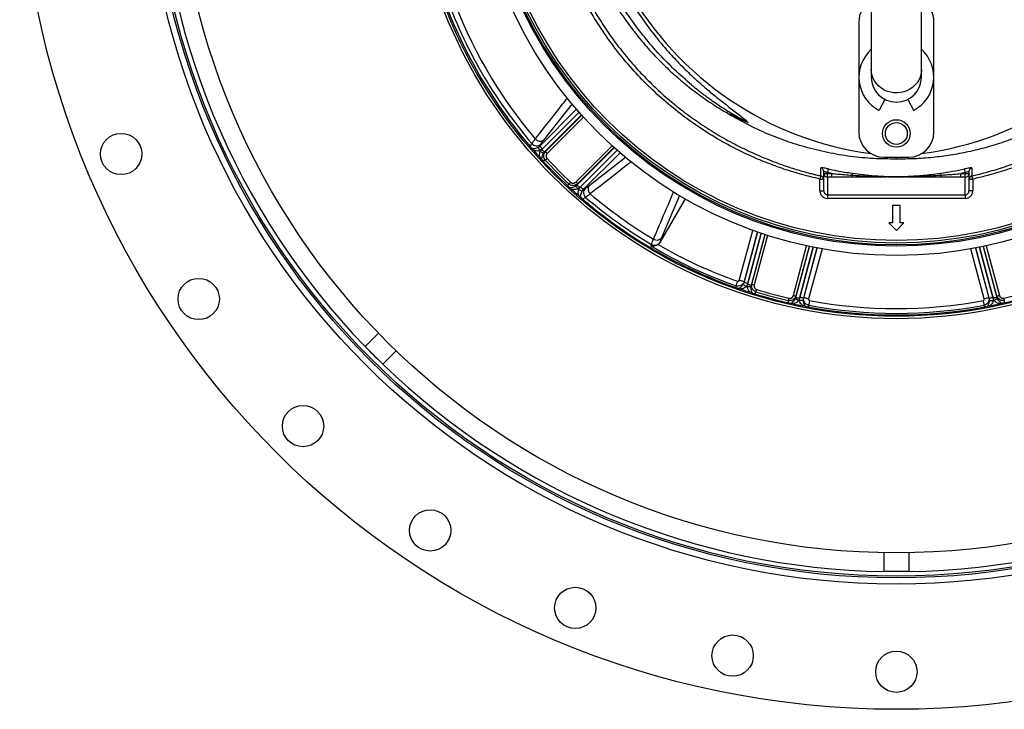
# Model space of a CAD drawing. Header units: millimetres. Extents: x 1200 to 2600, y 1259 to 2659.
# Tile 1 of 15: x 1200 to 1986, y 1259 to 1810. Entities that reach past the tile are written whole.
import ezdxf

# ---------------------------------------------------------------- set-up
doc = ezdxf.new("R2010")
doc.units = ezdxf.units.MM

msp = doc.modelspace()

# ---------------------------------------------------------------- linework, layer by layer
at = {"color": 7, "linetype": 'Continuous', "lineweight": 25}
for p, q in [((1879.82, 1846.42), (1879.82, 1770.18)), ((1919.82, 1770.18), (1919.82, 1846.42)), ((1869.82, 1808.02), (1869.82, 1720.02)), ((1929.82, 1720.02), (1929.82, 1808.02)), ((1879.82, 1770.18), (1879.82, 1764.02)), ((1919.82, 1764.02), (1919.82, 1770.18)), ((1890.59, 1746.28), (1886.02, 1737.5)), ((1909.06, 1746.28), (1913.63, 1737.5)), ((1607.45, 1708.54), (1608.75, 1710.92)), ((1613.67, 1707.91), (1615.07, 1708.97)), ((1617.19, 1706.86), (1615.01, 1705.28)), ((1615.92, 1710.51), (1615.07, 1708.97)), ((1615.48, 1704.75), (1616.61, 1706.14)), ((1618.73, 1704.03), (1617.97, 1703.13)), ((1618.73, 1704.03), (1619.64, 1704.52)), ((1889.82, 1700.02), (1909.82, 1700.02)), ((1899.82, 1698.56), (1899.82, 1700.02)), ((1619.5, 1697.64), (1617.92, 1696.8)), ((1838.82, 1673.13), (1838.82, 1682.59)), ((1839.49, 1685.2), (1839.49, 1685.16)), ((1841.82, 1687.04), (1841.82, 1688.54)), ((1841.82, 1687.04), (1844.82, 1687.04)), ((1841.82, 1673.13), (1841.82, 1687.04)), ((1848.24, 1687.04), (1844.82, 1687.77)), ((1844.82, 1687.77), (1844.82, 1687.04)), ((1844.82, 1684.06), (1844.82, 1687.04)), ((1844.82, 1687.04), (1848.24, 1687.04)), ((1848.24, 1684.06), (1844.82, 1684.06)), ((1844.82, 1684.06), (1844.82, 1670.1)), ((1848.24, 1684.06), (1848.24, 1687.04)), ((1954.82, 1687.77), (1951.4, 1687.04)), ((1951.4, 1684.06), (1951.4, 1687.04)), ((1951.4, 1687.04), (1954.82, 1687.04)), ((1954.82, 1684.06), (1951.4, 1684.06)), ((1954.82, 1687.04), (1954.82, 1687.77)), ((1954.82, 1684.06), (1954.82, 1687.04)), ((1954.82, 1687.04), (1957.82, 1687.04)), ((1954.82, 1670.1), (1954.82, 1684.06)), ((1957.82, 1688.54), (1957.82, 1687.04)), ((1957.82, 1687.04), (1957.82, 1673.13)), ((1959.91, 1685.45), (1960.17, 1685.52)), ((1960.16, 1685.13), (1960.16, 1685.13)), ((1960.82, 1682.59), (1960.82, 1673.13)), ((1637.61, 1677.12), (1638.45, 1678.7)), ((1643.94, 1677.17), (1644.83, 1677.92)), ((1645.33, 1678.84), (1644.83, 1677.92)), ((1646.95, 1675.81), (1645.55, 1674.68)), ((1646.08, 1674.21), (1647.66, 1676.38)), ((1649.78, 1674.27), (1651.32, 1675.12)), ((1649.78, 1674.27), (1648.72, 1672.87)), ((1651.73, 1667.94), (1649.34, 1666.64)), ((1838.82, 1673.13), (1841.82, 1673.13)), ((1844.82, 1670.1), (1954.82, 1670.1)), ((1844.82, 1670.1), (1844.82, 1667.11)), ((1954.82, 1667.11), (1844.82, 1667.11)), ((1954.82, 1670.1), (1954.82, 1667.11)), ((1960.82, 1673.13), (1957.82, 1673.13)), ((1731.07, 1666.73), (1710.96, 1631.89)), ((1896.8, 1661.54), (1896.8, 1647.54)), ((1902.84, 1661.54), (1896.8, 1661.54)), ((1902.84, 1647.54), (1902.84, 1661.54)), ((1896.8, 1647.54), (1893.78, 1647.54)), ((1893.78, 1647.54), (1899.82, 1641.49)), ((1899.82, 1641.49), (1905.86, 1647.54)), ((1905.86, 1647.54), (1902.84, 1647.54)), ((1703.92, 1629.11), (1704.21, 1630.36)), ((1710.98, 1632), (1710.96, 1631.89)), ((1771.86, 1595.91), (1771.82, 1597.31)), ((1777.56, 1598.48), (1778.24, 1600.1)), ((1778.23, 1600.6), (1778.24, 1600.1)), ((1781.13, 1599.33), (1780.04, 1596.87)), ((1780.71, 1596.64), (1780.99, 1598.42)), ((1783.88, 1597.65), (1783.68, 1596.49)), ((1783.88, 1597.65), (1784.43, 1598.53)), ((1787.74, 1592.5), (1786.8, 1590.98)), ((1819.51, 1589.13), (1819.54, 1588.09)), ((1822.48, 1585.49), (1822.76, 1588.17)), ((1976.88, 1588.17), (1977.16, 1585.49)), ((1980.1, 1588.09), (1980.13, 1589.13)), ((1813.69, 1583.78), (1813.63, 1585.57)), ((1819.14, 1586.99), (1819.54, 1588.09)), ((1822.43, 1587.32), (1821.79, 1585.64)), ((1825.65, 1587.4), (1825.43, 1585.65)), ((1825.65, 1587.4), (1825.91, 1587.83)), ((1829.82, 1581.77), (1829.08, 1580.57)), ((1970.56, 1580.57), (1969.83, 1581.77)), ((1973.73, 1587.83), (1973.99, 1587.4)), ((1974.21, 1585.65), (1973.99, 1587.4)), ((1977.86, 1585.64), (1977.21, 1587.32)), ((1980.1, 1588.09), (1980.5, 1586.99)), ((1986.02, 1585.57), (1985.96, 1583.78)), ((1486.23, 1559.56), (1475.56, 1548.9)), ((1489.7, 1534.75), (1475.56, 1548.9)), ((1500.37, 1545.42), (1489.7, 1534.75)), ((1889.82, 1384.1), (1889.82, 1369.02)), ((1909.82, 1384.1), (1909.82, 1369.02)), ((1909.82, 1369.02), (1889.82, 1369.02)), ((1899.82, 1368.95), (1890.62, 1369.02)), ((1909.03, 1369.02), (1899.82, 1368.95))]:
    msp.add_line(p, q, dxfattribs=at)
at = {"color": 1, "linetype": 'Continuous', "lineweight": 25}
for p, q in [((1615.07, 1708.97), (1644.45, 1738.35)), ((1641, 1742.68), (1618.16, 1713.7)), ((1616.61, 1706.14), (1646.49, 1736.02)), ((1646.42, 1736.1), (1617.19, 1706.86)), ((1648.48, 1733.78), (1618.73, 1704.03)), ((1619.64, 1704.52), (1648.68, 1733.56)), ((1650.01, 1732.08), (1621.05, 1703.11)), ((1643.92, 1680.25), (1672.88, 1709.21)), ((1644.83, 1677.92), (1674.58, 1707.67)), ((1674.36, 1707.87), (1645.33, 1678.84)), ((1676.82, 1705.69), (1646.95, 1675.81)), ((1647.66, 1676.38), (1676.9, 1705.62)), ((1679.16, 1703.65), (1649.78, 1674.27)), ((1654.5, 1677.35), (1683.44, 1700.15)), ((1838.82, 1682.59), (1841.79, 1682.59)), ((1957.85, 1682.59), (1960.82, 1682.59)), ((1726.76, 1669.45), (1712.29, 1635.6)), ((1774.38, 1601.63), (1785.1, 1641.62)), ((1788.86, 1640.28), (1778.23, 1600.6)), ((1778.24, 1600.1), (1789, 1640.23)), ((1780.99, 1598.42), (1791.93, 1639.23)), ((1791.83, 1639.26), (1781.13, 1599.33)), ((1794.77, 1638.28), (1783.88, 1597.65)), ((1784.43, 1598.53), (1795.06, 1638.19)), ((1796.95, 1637.58), (1786.35, 1598.01)), ((1817.59, 1589.65), (1828.19, 1629.21)), ((1830.14, 1628.79), (1819.51, 1589.13)), ((1819.54, 1588.09), (1830.43, 1628.73)), ((1833.36, 1628.13), (1822.43, 1587.32)), ((1822.76, 1588.17), (1833.47, 1628.11)), ((1836.4, 1627.53), (1825.65, 1587.4)), ((1825.91, 1587.83), (1836.54, 1627.5)), ((1963.1, 1627.5), (1973.73, 1587.83)), ((1973.99, 1587.4), (1963.24, 1627.53)), ((1966.18, 1628.11), (1976.88, 1588.17)), ((1977.21, 1587.32), (1966.28, 1628.13)), ((1969.21, 1628.73), (1980.1, 1588.09)), ((1980.13, 1589.13), (1969.51, 1628.79)), ((1971.46, 1629.21), (1982.06, 1589.65)), ((1840.47, 1626.78), (1829.76, 1586.8)), ((1969.88, 1586.8), (1959.17, 1626.78))]:
    msp.add_line(p, q, dxfattribs=at)
at = {"color": 1, "linetype": 'Continuous', "lineweight": 25, "flags": 128}
for points in [[(1919.82, 1770.18), (1919.78, 1768.93), (1919.42, 1766.45), (1918.71, 1764.03), (1917.67, 1761.72), (1916.31, 1759.56), (1914.65, 1757.6), (1912.73, 1755.85), (1910.58, 1754.37), (1908.24, 1753.16), (1905.75, 1752.26), (1903.15, 1751.68), (1900.49, 1751.43), (1897.82, 1751.51), (1895.19, 1751.93), (1892.63, 1752.67), (1890.21, 1753.73), (1887.96, 1755.08), (1885.92, 1756.69), (1884.13, 1758.55), (1882.61, 1760.62), (1881.41, 1762.86), (1880.53, 1765.23), (1880, 1767.68), (1879.82, 1770.18)], [(1839.39, 1685.17), (1839.37, 1685.05), (1839.29, 1684.68), (1839.19, 1684.24), (1839.07, 1683.73), (1838.95, 1683.17), (1838.82, 1682.59)], [(1960.82, 1682.59), (1960.69, 1683.17), (1960.57, 1683.73), (1960.46, 1684.24), (1960.36, 1684.68), (1960.28, 1685.05), (1960.24, 1685.2)]]:
    msp.add_lwpolyline(points, dxfattribs=at)
at = {"color": 7, "linetype": 'Continuous', "lineweight": 25, "flags": 128}
for points in [[(1613.67, 1707.91), (1613.73, 1707.79), (1613.83, 1707.6), (1613.97, 1707.33), (1614.14, 1707), (1614.33, 1706.62), (1614.55, 1706.19), (1614.77, 1705.74), (1615.01, 1705.28)], [(1615.07, 1708.97), (1615.14, 1708.9), (1615.28, 1708.76), (1615.49, 1708.56), (1615.75, 1708.29), (1616.07, 1707.98), (1616.42, 1707.63), (1616.79, 1707.25), (1617.19, 1706.86)], [(1618.73, 1704.03), (1618.66, 1704.1), (1618.52, 1704.24), (1618.31, 1704.45), (1618.05, 1704.71), (1617.73, 1705.02), (1617.38, 1705.37), (1617.01, 1705.75), (1616.61, 1706.14)], [(1617.97, 1703.13), (1617.87, 1703.2), (1617.69, 1703.32), (1617.44, 1703.48), (1617.13, 1703.68), (1616.77, 1703.92), (1616.36, 1704.18), (1615.93, 1704.46), (1615.48, 1704.75)], [(1619.5, 1697.64), (1619.59, 1697.72), (1619.7, 1697.83), (1619.85, 1697.97), (1620.03, 1698.14), (1620.23, 1698.32), (1620.44, 1698.52), (1620.67, 1698.74), (1620.91, 1698.95)], [(1619.64, 1704.52), (1619.69, 1704.48), (1619.78, 1704.38), (1619.92, 1704.25), (1620.1, 1704.07), (1620.31, 1703.86), (1620.54, 1703.63), (1620.79, 1703.37), (1621.05, 1703.11)], [(1845.46, 1690.68), (1845.44, 1690.58), (1845.39, 1690.38), (1845.33, 1690.1), (1845.25, 1689.73), (1845.16, 1689.3), (1845.05, 1688.82), (1844.94, 1688.3), (1844.82, 1687.77)], [(1954.82, 1687.77), (1954.7, 1688.3), (1954.59, 1688.82), (1954.49, 1689.3), (1954.39, 1689.73), (1954.31, 1690.1), (1954.25, 1690.38), (1954.21, 1690.58), (1954.18, 1690.68)], [(1864.58, 1687.25), (1864.57, 1687.19), (1864.56, 1687.09), (1864.54, 1686.95), (1864.51, 1686.76), (1864.48, 1686.54), (1864.44, 1686.29), (1864.41, 1686.01), (1864.36, 1685.7)], [(1935.06, 1687.25), (1935.07, 1687.19), (1935.09, 1687.09), (1935.11, 1686.95), (1935.13, 1686.76), (1935.16, 1686.54), (1935.2, 1686.29), (1935.24, 1686.01), (1935.28, 1685.7)], [(1638.45, 1678.7), (1638.53, 1678.78), (1638.64, 1678.9), (1638.78, 1679.05), (1638.94, 1679.22), (1639.12, 1679.42), (1639.33, 1679.64), (1639.54, 1679.87), (1639.76, 1680.1)], [(1643.92, 1680.25), (1644.18, 1679.99), (1644.43, 1679.74), (1644.66, 1679.5), (1644.87, 1679.29), (1645.05, 1679.12), (1645.19, 1678.98), (1645.28, 1678.89), (1645.33, 1678.84)], [(1643.94, 1677.17), (1644, 1677.07), (1644.12, 1676.89), (1644.28, 1676.64), (1644.48, 1676.33), (1644.72, 1675.96), (1644.98, 1675.56), (1645.26, 1675.13), (1645.55, 1674.68)], [(1644.83, 1677.92), (1644.9, 1677.85), (1645.04, 1677.71), (1645.25, 1677.51), (1645.51, 1677.24), (1645.83, 1676.93), (1646.18, 1676.58), (1646.56, 1676.2), (1646.95, 1675.81)], [(1649.78, 1674.27), (1649.71, 1674.34), (1649.57, 1674.48), (1649.36, 1674.69), (1649.1, 1674.95), (1648.78, 1675.26), (1648.43, 1675.61), (1648.05, 1675.99), (1647.66, 1676.38)], [(1648.72, 1672.87), (1648.6, 1672.93), (1648.4, 1673.03), (1648.13, 1673.17), (1647.8, 1673.33), (1647.42, 1673.53), (1647, 1673.74), (1646.55, 1673.97), (1646.08, 1674.21)], [(1771.82, 1597.31), (1771.9, 1597.52), (1772.01, 1597.83), (1772.14, 1598.21), (1772.3, 1598.67), (1772.48, 1599.18), (1772.68, 1599.74), (1772.89, 1600.32), (1773.1, 1600.93)], [(1778.23, 1600.6), (1778.11, 1600.64), (1777.85, 1600.71), (1777.47, 1600.81), (1776.99, 1600.93), (1776.42, 1601.09), (1775.78, 1601.26), (1775.1, 1601.44), (1774.38, 1601.63)], [(1777.56, 1598.48), (1777.68, 1598.41), (1777.86, 1598.29), (1778.11, 1598.12), (1778.42, 1597.92), (1778.78, 1597.69), (1779.18, 1597.43), (1779.6, 1597.15), (1780.04, 1596.87)], [(1778.24, 1600.1), (1778.34, 1600.07), (1778.53, 1600.02), (1778.81, 1599.95), (1779.17, 1599.85), (1779.6, 1599.74), (1780.08, 1599.61), (1780.6, 1599.47), (1781.13, 1599.33)], [(1783.68, 1596.49), (1783.55, 1596.5), (1783.34, 1596.51), (1783.04, 1596.52), (1782.67, 1596.54), (1782.24, 1596.57), (1781.76, 1596.59), (1781.24, 1596.62), (1780.71, 1596.64)], [(1783.88, 1597.65), (1783.78, 1597.67), (1783.59, 1597.72), (1783.31, 1597.8), (1782.95, 1597.89), (1782.52, 1598.01), (1782.04, 1598.14), (1781.53, 1598.28), (1780.99, 1598.42)], [(1784.43, 1598.53), (1784.49, 1598.51), (1784.62, 1598.48), (1784.81, 1598.43), (1785.05, 1598.36), (1785.33, 1598.29), (1785.65, 1598.2), (1786, 1598.11), (1786.35, 1598.01)], [(1787.74, 1592.5), (1787.78, 1592.61), (1787.82, 1592.77), (1787.88, 1592.96), (1787.95, 1593.19), (1788.03, 1593.45), (1788.12, 1593.73), (1788.21, 1594.03), (1788.31, 1594.34)], [(1817.59, 1589.65), (1817.94, 1589.55), (1818.29, 1589.46), (1818.61, 1589.37), (1818.89, 1589.3), (1819.13, 1589.23), (1819.32, 1589.18), (1819.45, 1589.15), (1819.51, 1589.13)], [(1825.65, 1587.4), (1825.55, 1587.42), (1825.36, 1587.47), (1825.08, 1587.55), (1824.72, 1587.64), (1824.29, 1587.76), (1823.81, 1587.89), (1823.3, 1588.03), (1822.76, 1588.17)], [(1973.99, 1587.4), (1974.09, 1587.42), (1974.28, 1587.47), (1974.56, 1587.55), (1974.92, 1587.64), (1975.35, 1587.76), (1975.83, 1587.89), (1976.34, 1588.03), (1976.88, 1588.17)], [(1980.13, 1589.13), (1980.2, 1589.15), (1980.32, 1589.18), (1980.51, 1589.23), (1980.75, 1589.3), (1981.04, 1589.37), (1981.36, 1589.46), (1981.7, 1589.55), (1982.06, 1589.65)], [(1813.63, 1585.57), (1813.65, 1585.68), (1813.69, 1585.84), (1813.73, 1586.03), (1813.79, 1586.27), (1813.85, 1586.53), (1813.92, 1586.82), (1813.99, 1587.13), (1814.06, 1587.44)], [(1819.14, 1586.99), (1819.25, 1586.93), (1819.44, 1586.84), (1819.71, 1586.7), (1820.04, 1586.53), (1820.42, 1586.33), (1820.85, 1586.12), (1821.31, 1585.88), (1821.79, 1585.64)], [(1819.54, 1588.09), (1819.64, 1588.06), (1819.83, 1588.01), (1820.11, 1587.94), (1820.47, 1587.84), (1820.9, 1587.73), (1821.38, 1587.6), (1821.9, 1587.46), (1822.43, 1587.32)], [(1825.43, 1585.65), (1825.3, 1585.65), (1825.08, 1585.63), (1824.78, 1585.62), (1824.41, 1585.6), (1823.98, 1585.58), (1823.51, 1585.55), (1823, 1585.52), (1822.48, 1585.49)], [(1829.76, 1586.8), (1829.05, 1586.99), (1828.36, 1587.17), (1827.72, 1587.34), (1827.15, 1587.5), (1826.67, 1587.62), (1826.3, 1587.72), (1826.04, 1587.79), (1825.91, 1587.83)], [(1830.52, 1585.54), (1830.4, 1584.91), (1830.29, 1584.3), (1830.18, 1583.72), (1830.08, 1583.18), (1829.99, 1582.71), (1829.92, 1582.31), (1829.86, 1581.99), (1829.82, 1581.77)], [(1969.13, 1585.54), (1969.24, 1584.91), (1969.36, 1584.3), (1969.46, 1583.72), (1969.56, 1583.18), (1969.65, 1582.71), (1969.73, 1582.31), (1969.78, 1581.99), (1969.83, 1581.77)], [(1973.73, 1587.83), (1973.6, 1587.79), (1973.35, 1587.72), (1972.97, 1587.62), (1972.49, 1587.5), (1971.92, 1587.34), (1971.28, 1587.17), (1970.59, 1586.99), (1969.88, 1586.8)], [(1974.21, 1585.65), (1974.35, 1585.65), (1974.57, 1585.63), (1974.87, 1585.62), (1975.23, 1585.6), (1975.66, 1585.58), (1976.14, 1585.55), (1976.64, 1585.52), (1977.16, 1585.49)], [(1980.1, 1588.09), (1980, 1588.06), (1979.81, 1588.01), (1979.53, 1587.94), (1979.17, 1587.84), (1978.74, 1587.73), (1978.26, 1587.6), (1977.75, 1587.46), (1977.21, 1587.32)], [(1980.5, 1586.99), (1980.39, 1586.93), (1980.2, 1586.84), (1979.93, 1586.7), (1979.6, 1586.53), (1979.22, 1586.33), (1978.79, 1586.12), (1978.33, 1585.88), (1977.86, 1585.64)], [(1986.02, 1585.57), (1985.99, 1585.68), (1985.96, 1585.84), (1985.91, 1586.03), (1985.86, 1586.27), (1985.79, 1586.53), (1985.73, 1586.82), (1985.66, 1587.13), (1985.59, 1587.44)], [(1489.14, 1535.32), (1482.58, 1541.77), (1476.12, 1548.33)]]:
    msp.add_lwpolyline(points, dxfattribs=at)
at = {"color": 7, "linetype": 'Continuous', "lineweight": 25}
for centre, radius in [((1899.82, 1959.02), 700), ((1899.82, 1959.02), 600), ((1899.82, 1959.02), 595), ((1899.82, 1959.02), 593.6), ((1899.82, 1959.02), 575), ((1899.82, 1959.02), 388), ((1899.82, 1959.02), 386), ((1899.82, 1959.02), 337.5), ((1899.82, 1959.02), 330), ((1899.82, 1959.02), 329), ((1899.82, 1959.02), 327.5), ((1899.82, 1959.02), 325.5), ((1899.82, 1719.02), 11), ((1899.82, 1719.02), 8.75), ((1280.82, 1702.62), 16.5), ((1342.74, 1586.79), 16.5), ((1426.06, 1485.26), 16.5), ((1527.59, 1401.93), 16.5), ((1643.42, 1340.02), 16.5), ((1769.11, 1301.89), 16.5), ((1899.82, 1289.02), 16.5)]:
    msp.add_circle(centre, radius, dxfattribs=at)
for centre, radius, start, end in [((1885.24, 1963.62), 263, 277.65134, 23.31342), ((1899.82, 1959.02), 590.07, 180.97104, 224.02896), ((1914.4, 1963.62), 263, 209.38318, 262.34866), ((1899.82, 1959.02), 385, 199.41279, 220.58721), ((1899.82, 1959.02), 382.46, 199.55794, 220.44206), ((1899.82, 1959.02), 377.94, 199.70706, 220.29294), ((1889.82, 1808.02), 20, 120, 180), ((1909.82, 1808.02), 20, 0, 60), ((1899.82, 1764.02), 29.9, 131.98281, 242.5), ((1899.82, 1764.02), 29.9, 297.5, 48.01719), ((1899.82, 1764.02), 20, 180, 0), ((1615.35, 1717.78), 4.95, 219.87033, 304.51209), ((1889.82, 1720.02), 20, 180, 270), ((1909.82, 1720.02), 20, 270, 0), ((1612.53, 1714.26), 5.05, 221.37176, 312.09376), ((1899.82, 1959.02), 385, 221.1679, 222.3519), ((1899.82, 1959.02), 381.45, 221.69785, 221.8048), ((1899.82, 1959.02), 381.35, 222.99678, 227.00322), ((1899.82, 1959.02), 385, 222.92795, 227.07205), ((1899.82, 1959.02), 383.27, 222.99678, 227.00322), ((1838.83, 1688.54), 2.99, 0.09941, 76.54012), ((1960.81, 1688.54), 2.99, 103.45988, 179.90059), ((1838.82, 1682.18), 3, 2.46114, 77.1727), ((1844.82, 1687.05), 2.99, 180.10925, 270.1093), ((1869.81, 1685.58), 5.45, 178.70505, 195.52825), ((1929.83, 1685.58), 5.45, 344.47175, 1.29495), ((1954.83, 1687.05), 2.99, 269.8907, 359.89075), ((1960.82, 1682.18), 3, 102.60299, 177.53878), ((1899.82, 1959.02), 381.45, 228.1952, 228.30215), ((1655.06, 1671.73), 5.05, 137.90624, 228.62824), ((1658.58, 1674.55), 4.95, 145.48791, 230.12967), ((1899.82, 1959.02), 385, 227.6481, 228.8321), ((1899.82, 1959.02), 382.46, 229.55794, 239.23964), ((1899.82, 1959.02), 377.94, 229.70706, 239.1292), ((1899.82, 1959.02), 385, 229.41279, 250.58721), ((1708.53, 1638.75), 4.9, 237.46427, 320.00274), ((1899.82, 1959.02), 383.69, 239.29764, 250.51258), ((1706.74, 1634.72), 5.04, 239.87519, 327.25269), ((1899.82, 1959.02), 379.85, 239.93384, 250.51258), ((1899.82, 1959.02), 381.45, 251.69785, 251.8048), ((1899.82, 1959.02), 385, 251.1679, 252.3519), ((1899.82, 1959.02), 385, 252.92795, 257.07205), ((1899.82, 1959.02), 383.27, 252.99678, 257.00322), ((1899.82, 1959.02), 381.35, 252.99678, 257.00322), ((1899.82, 1959.02), 381.35, 282.99678, 287.00322), ((1899.82, 1959.02), 385, 282.92795, 287.07205), ((1899.82, 1959.02), 385, 257.6481, 258.8321), ((1899.82, 1959.02), 381.45, 258.1952, 258.30215), ((1899.82, 1959.02), 385, 259.41279, 280.58721), ((1899.82, 1959.02), 383.69, 259.48742, 280.51258), ((1899.82, 1959.02), 379.85, 259.48742, 280.51258), ((1899.82, 1959.02), 385, 281.1679, 282.3519), ((1899.82, 1959.02), 381.45, 281.69785, 281.8048), ((1899.82, 1959.02), 590.07, 225.97104, 269.02896), ((1899.82, 1959.02), 590.07, 270.97104, 314.02896)]:
    msp.add_arc(centre, radius, start, end, dxfattribs=at)
for centre, major_axis, ratio, start_param, end_param in [((1914.4, 2060), (0, 359.73), 0.963433, 2.684346, 2.747955), ((1844.82, 1673.13), (0, -6.02), 0.996195, 4.712389, 6.283185), ((1844.82, 1673.13), (0, 3.03), 0.988685, 1.570796, 3.141593), ((1954.82, 1673.13), (0, 3.03), 0.988685, 3.141593, 4.712389), ((1954.82, 1673.13), (0, 6.02), 0.996195, 3.141593, 4.712389)]:
    msp.add_ellipse(centre, major_axis=major_axis, ratio=ratio, start_param=start_param, end_param=end_param, dxfattribs=at)
for points, knots in [([(1838.82, 1682.59), (1833.98, 1683.74), (1824.28, 1686.05), (1809.99, 1690.47), (1795.94, 1695.59), (1780.92, 1702), (1765.07, 1709.93), (1748.58, 1719.64), (1732.75, 1730.43), (1717.7, 1742.24), (1703.5, 1755.02), (1690.22, 1768.75), (1677.87, 1783.37), (1666.52, 1798.79), (1656.23, 1814.91), (1647.06, 1831.67), (1639.07, 1849.02), (1632.25, 1866.9), (1626.64, 1885.21), (1622.27, 1903.83), (1619.13, 1922.87), (1617.31, 1942.25), (1616.83, 1961.91), (1617.69, 1981.09), (1619.8, 1999.73), (1623.03, 2017.77), (1627.42, 2035.59), (1632.94, 2053.06), (1638.98, 2068.62), (1645.22, 2082.31), (1651.33, 2094.28), (1655.88, 2102), (1658.15, 2105.86)], [0, 0, 0, 0, 0.027803, 0.055646, 0.083488, 0.111292, 0.146788, 0.182405, 0.218064, 0.253681, 0.289177, 0.324666, 0.360276, 0.395927, 0.431537, 0.467026, 0.502516, 0.538128, 0.573781, 0.609392, 0.644882, 0.681436, 0.718034, 0.754587, 0.788597, 0.822714, 0.856867, 0.890984, 0.924994, 0.949991, 0.975003, 1, 1, 1, 1]), ([(1660.71, 2104.31), (1659.01, 2101.46), (1655.63, 2095.76), (1650.94, 2086.97), (1646.53, 2078.02), (1641.78, 2067.41), (1636.89, 2055.07), (1632.16, 2040.93), (1628.14, 2026.44), (1624.88, 2011.62), (1622.42, 1996.52), (1620.81, 1981.57), (1620.01, 1966.82), (1619.99, 1952.26), (1620.72, 1937.66), (1622.25, 1922.79), (1624.63, 1907.72), (1627.89, 1892.53), (1632.04, 1877.4), (1637.08, 1862.38), (1643.02, 1847.53), (1649.73, 1833.18), (1657.17, 1819.37), (1665.28, 1806.11), (1674.2, 1793.21), (1683.92, 1780.7), (1694.44, 1768.66), (1705.52, 1757.34), (1717.11, 1746.76), (1729.16, 1736.94), (1741.84, 1727.7), (1755.19, 1719.17), (1765.25, 1713.27), (1770.93, 1710.5), (1771.82, 1710.07)], [0, 0, 0, 0, 0.021642, 0.043284, 0.065035, 0.086787, 0.11921, 0.151655, 0.184077, 0.217365, 0.250679, 0.283967, 0.31553, 0.347092, 0.379001, 0.410909, 0.444709, 0.478535, 0.512336, 0.547119, 0.58193, 0.616713, 0.650512, 0.684338, 0.718137, 0.752918, 0.787726, 0.822507, 0.856312, 0.890142, 0.923947, 0.958735, 0.993552, 1, 1, 1, 1]), ([(2141.49, 2105.86), (2144.4, 2100.88), (2150.21, 2090.93), (2157.74, 2075.35), (2164.61, 2058.84), (2170.57, 2041.32), (2175.5, 2022.85), (2179.18, 2004.07), (2181.6, 1985.1), (2182.74, 1966.04), (2182.55, 1946.94), (2181.07, 1927.86), (2178.32, 1908.9), (2174.31, 1890.19), (2169.06, 1871.82), (2162.56, 1853.85), (2154.85, 1836.34), (2145.97, 1819.36), (2136, 1803.03), (2124.84, 1787.26), (2112.48, 1772.15), (2098.96, 1757.77), (2084.65, 1744.53), (2069.63, 1732.45), (2054.01, 1721.53), (2037.67, 1711.66), (2020.73, 1702.9), (2005.63, 1696.36), (1992.66, 1691.55), (1982.07, 1688.1), (1971.46, 1685.07), (1964.37, 1683.42), (1960.82, 1682.59)], [0, 0, 0, 0, 0.032167, 0.064364, 0.09653, 0.132001, 0.167593, 0.203225, 0.238817, 0.274287, 0.309786, 0.345406, 0.381068, 0.416688, 0.452187, 0.487685, 0.523305, 0.558966, 0.594586, 0.630084, 0.666776, 0.703512, 0.740203, 0.775576, 0.81107, 0.846604, 0.882097, 0.91747, 0.938401, 0.959332, 0.979666, 1, 1, 1, 1]), ([(1682.94, 1833.51), (1683.97, 1831.58), (1687.84, 1824.37), (1695.6, 1812.47), (1706.15, 1797.92), (1716.86, 1785.11), (1727.4, 1773.87), (1737.55, 1764.02), (1747.27, 1755.38), (1756.42, 1747.84), (1764.85, 1741.21), (1771.93, 1735.76), (1777.56, 1731.35), (1780.17, 1728.98), (1781.47, 1727.79)], [0, 0, 0, 0, 0.0448965, 0.1682735, 0.2915285, 0.41438, 0.5112547, 0.6081882, 0.7050763, 0.7786038, 0.8521328, 0.9258349, 0.9629479, 1, 1, 1, 1]), ([(1671.73, 1828.28), (1673.03, 1826.04), (1676.95, 1819.26), (1684.37, 1808.43), (1693.91, 1795.84), (1704.23, 1783.86), (1714.95, 1772.84), (1726, 1762.76), (1737.27, 1753.58), (1749.04, 1744.98), (1757.28, 1739.81), (1761.4, 1737.23)], [0, 0, 0, 0, 0.060559, 0.183547, 0.306514, 0.429249, 0.551564, 0.663586, 0.775786, 0.887983, 1, 1, 1, 1]), ([(1736.34, 1757.8), (1731.65, 1761.88), (1722.26, 1770.03), (1709.3, 1783.4), (1697.22, 1797.5), (1686.28, 1812.43), (1679.01, 1823.3), (1675.73, 1829.34), (1675.38, 1829.98)], [0, 0, 0, 0, 0.195359, 0.390709, 0.586066, 0.781418, 0.976775, 1, 1, 1, 1]), ([(1736.34, 1757.8), (1736.75, 1757.47), (1737.55, 1756.8), (1738.76, 1755.81), (1739.98, 1754.82), (1741.21, 1753.84), (1742.44, 1752.87), (1743.68, 1751.91), (1744.93, 1750.95), (1746.18, 1750), (1747.44, 1749.06), (1748.7, 1748.13), (1749.97, 1747.2), (1751.25, 1746.29), (1752.53, 1745.38), (1754.89, 1743.72), (1758.36, 1741.37), (1762.99, 1738.37), (1767.68, 1735.48), (1771.6, 1733.19), (1774.69, 1731.44), (1776.94, 1730.2), (1779.2, 1728.98), (1780.71, 1728.19), (1781.47, 1727.79)], [0, 0, 0, 0, 0.0289947, 0.0579823, 0.0869639, 0.1159407, 0.1449138, 0.1738846, 0.202854, 0.2318233, 0.2607937, 0.2897664, 0.3187425, 0.3477231, 0.3767096, 0.4057029, 0.5071482, 0.6085456, 0.7099455, 0.8113982, 0.8585678, 0.9057213, 0.9528637, 1, 1, 1, 1]), ([(1899.82, 1698.56), (1893.73, 1698.61), (1881.54, 1698.7), (1863.21, 1700.51), (1844.91, 1703.56), (1827.05, 1707.94), (1809.84, 1713.47), (1793.23, 1720.14), (1776.98, 1727.95), (1766.59, 1734.14), (1761.4, 1737.23)], [0, 0, 0, 0, 0.12552, 0.25104, 0.379214, 0.507389, 0.629316, 0.751243, 0.875621, 1, 1, 1, 1]), ([(2038.25, 1737.23), (2038.07, 1737.12), (2033.84, 1734.49), (2025.4, 1729.58), (2012.63, 1723.07), (1999.38, 1717.22), (1985.7, 1712.1), (1971.6, 1707.74), (1957.4, 1704.22), (1943.15, 1701.55), (1928.83, 1699.71), (1914.37, 1698.61), (1904.67, 1698.58), (1899.82, 1698.56)], [0, 0, 0, 0, 0.004301, 0.102556, 0.200887, 0.29914, 0.400327, 0.501599, 0.602786, 0.701453, 0.80012, 0.90006, 1, 1, 1, 1]), ([(1608.75, 1710.92), (1609.06, 1711.4), (1609.7, 1712.36), (1610.93, 1713.85), (1611.55, 1714.61)], [0, 0, 0, 0, 0.492648, 1, 1, 1, 1]), ([(1607.45, 1708.54), (1607.58, 1708.38), (1607.9, 1708.01), (1608.39, 1707.43), (1608.68, 1707.1), (1608.85, 1706.91)], [0, 0, 0, 0, 0.233872, 0.548254, 1, 1, 1, 1]), ([(1608.85, 1706.91), (1609.38, 1706.9), (1610.36, 1706.88), (1612.02, 1707.17), (1613.14, 1707.67), (1613.67, 1707.91)], [0, 0, 0, 0, 0.379358, 0.701292, 1, 1, 1, 1]), ([(1610, 1705.58), (1609.82, 1705.79), (1609.51, 1706.14), (1609.1, 1706.61), (1608.93, 1706.81), (1608.85, 1706.91)], [0, 0, 0, 0, 0.4113315, 0.7281021, 1, 1, 1, 1]), ([(1618.16, 1713.7), (1617.67, 1713.07), (1616.68, 1711.78), (1616.17, 1710.94), (1615.92, 1710.51)], [0, 0, 0, 0, 0.492682, 1, 1, 1, 1]), ([(1771.8, 1710.03), (1773.85, 1708.98), (1778.58, 1706.54), (1786, 1703.09), (1793.78, 1699.72), (1801.04, 1696.82), (1807.77, 1694.33), (1813.94, 1692.21), (1819.55, 1690.43), (1824.59, 1688.93), (1829.02, 1687.7), (1832.62, 1686.76), (1835.42, 1686.06), (1837.52, 1685.56), (1838.8, 1685.26), (1839.39, 1685.12), (1839.47, 1685.11)], [0, 0, 0, 0, 0.102599, 0.236161, 0.35844, 0.469581, 0.569754, 0.659174, 0.738104, 0.806905, 0.865869, 0.914352, 0.950074, 0.976609, 0.996995, 1, 1, 1, 1]), ([(1960.15, 1685.15), (1960.6, 1685.24), (1965.49, 1686.25), (1974.83, 1688.83), (1988.34, 1693), (2002.18, 1698.15), (2015.01, 1703.58), (2023, 1707.63), (2026.46, 1709.38)], [0, 0, 0, 0, 0.018753, 0.206914, 0.405246, 0.613949, 0.833182, 1, 1, 1, 1]), ([(1615.01, 1705.28), (1614.41, 1705.15), (1613.18, 1704.88), (1611.47, 1705.12), (1610.45, 1705.44), (1610, 1705.58)], [0, 0, 0, 0, 0.340166, 0.706468, 1, 1, 1, 1]), ([(1615.3, 1699.65), (1615.22, 1699.99), (1614.99, 1701.06), (1614.86, 1702.81), (1615.3, 1704.16), (1615.48, 1704.75)], [0, 0, 0, 0, 0.215049, 0.662837, 1, 1, 1, 1]), ([(1616.5, 1698.33), (1616.43, 1698.42), (1616.27, 1698.59), (1615.85, 1699.05), (1615.52, 1699.41), (1615.3, 1699.65)], [0, 0, 0, 0, 0.256507, 0.51179, 1, 1, 1, 1]), ([(1617.97, 1703.13), (1617.68, 1702.62), (1617, 1701.43), (1616.59, 1699.78), (1616.53, 1698.78), (1616.5, 1698.33)], [0, 0, 0, 0, 0.294659, 0.686429, 1, 1, 1, 1]), ([(1616.5, 1698.33), (1616.59, 1698.24), (1616.8, 1698.02), (1617.16, 1697.63), (1617.56, 1697.19), (1617.82, 1696.91), (1617.92, 1696.8)], [0, 0, 0, 0, 0.247096, 0.560266, 0.827287, 1, 1, 1, 1]), ([(1619.5, 1697.64), (1619.18, 1698.08), (1618.52, 1698.94), (1618.13, 1700.55), (1618.25, 1702.18), (1618.81, 1703.55), (1619.4, 1704.24), (1619.64, 1704.52)], [0, 0, 0, 0, 0.212748, 0.425183, 0.637262, 0.853834, 1, 1, 1, 1]), ([(1621.05, 1703.11), (1621.01, 1703.07), (1620.94, 1702.99), (1620.83, 1702.87), (1620.73, 1702.74), (1620.64, 1702.6), (1620.55, 1702.46), (1620.47, 1702.32), (1620.34, 1702.05), (1620.2, 1701.63), (1620.12, 1701.06), (1620.14, 1700.48), (1620.27, 1700.01), (1620.41, 1699.66), (1620.55, 1699.41), (1620.71, 1699.17), (1620.84, 1699.03), (1620.91, 1698.95)], [0, 0, 0, 0, 0.036267, 0.072224, 0.107969, 0.143596, 0.179203, 0.21489, 0.250752, 0.376042, 0.500305, 0.625425, 0.749885, 0.812686, 0.874882, 0.937108, 1, 1, 1, 1]), ([(1845.46, 1690.68), (1844.94, 1690.79), (1843.79, 1691.04), (1842.11, 1691.34), (1840.68, 1691.54), (1839.71, 1691.59), (1839.59, 1691.49), (1839.53, 1691.44)], [0, 0, 0, 0, 0.168185, 0.377577, 0.584247, 0.791945, 1, 1, 1, 1]), ([(1845.46, 1690.68), (1847.75, 1690.2), (1854.08, 1688.86), (1860.49, 1687.88), (1864.58, 1687.25)], [0, 0, 0, 0, 0.361067, 1, 1, 1, 1]), ([(1935.06, 1687.25), (1938.26, 1687.73), (1944.67, 1688.69), (1951.01, 1690.02), (1954.18, 1690.68)], [0, 0, 0, 0, 0.499638, 1, 1, 1, 1]), ([(1960.11, 1691.44), (1960.09, 1691.48), (1960.02, 1691.57), (1959.32, 1691.57), (1957.99, 1691.42), (1956.2, 1691.11), (1954.85, 1690.83), (1954.18, 1690.68)], [0, 0, 0, 0, 0.139511, 0.349173, 0.563812, 0.782195, 1, 1, 1, 1]), ([(1841.82, 1688.54), (1841.85, 1688.59), (1841.91, 1688.69), (1842.41, 1688.64), (1843.14, 1688.43), (1843.98, 1688.13), (1844.56, 1687.88), (1844.82, 1687.77)], [0, 0, 0, 0, 0.203598, 0.406307, 0.611508, 0.824962, 1, 1, 1, 1]), ([(1848.24, 1687.04), (1849.66, 1686.91), (1855.03, 1686.38), (1860.41, 1685.99), (1864.36, 1685.7)], [0, 0, 0, 0, 0.264216, 1, 1, 1, 1]), ([(1864.56, 1684.12), (1863.99, 1684.11), (1862.87, 1684.11), (1861.2, 1684.1), (1859.57, 1684.09), (1857.97, 1684.08), (1856.22, 1684.07), (1854.3, 1684.07), (1852.22, 1684.06), (1850.21, 1684.06), (1848.89, 1684.06), (1848.24, 1684.06)], [0, 0, 0, 0, 0.104816, 0.207215, 0.307202, 0.40478, 0.499954, 0.630563, 0.75743, 0.88057, 1, 1, 1, 1]), ([(1864.36, 1685.7), (1866.36, 1685.57), (1874.22, 1685.06), (1886.98, 1684.53), (1903.19, 1684.36), (1918.96, 1684.72), (1929.84, 1685.37), (1935.28, 1685.7)], [0, 0, 0, 0, 0.084539, 0.33327, 0.539344, 0.769711, 1, 1, 1, 1]), ([(1935.08, 1684.12), (1934.55, 1684.12), (1933.46, 1684.13), (1931.78, 1684.14), (1930.01, 1684.15), (1928.17, 1684.16), (1925.48, 1684.17), (1921.9, 1684.19), (1916.02, 1684.22), (1910.11, 1684.24), (1904.23, 1684.25), (1899.81, 1684.25), (1895.4, 1684.25), (1889.52, 1684.24), (1883.61, 1684.22), (1877.73, 1684.19), (1873.74, 1684.17), (1870.28, 1684.15), (1867.34, 1684.14), (1865.46, 1684.12), (1864.56, 1684.12)], [0, 0, 0, 0, 0.0227193, 0.0465822, 0.0715889, 0.0977401, 0.125036, 0.1861135, 0.2500708, 0.3750917, 0.4376039, 0.5001315, 0.5626384, 0.6251202, 0.7500662, 0.8139817, 0.8750165, 0.9198539, 0.9615144, 1, 1, 1, 1]), ([(1864.58, 1687.25), (1867.57, 1686.86), (1873.55, 1686.07), (1882.91, 1685.21), (1892.65, 1684.66), (1903.61, 1684.54), (1915.34, 1685.07), (1926.08, 1686.05), (1932.64, 1686.93), (1935.06, 1687.25)], [0, 0, 0, 0, 0.127696, 0.255421, 0.39886, 0.542133, 0.719376, 0.896664, 1, 1, 1, 1]), ([(1951.4, 1684.06), (1951.03, 1684.06), (1950.29, 1684.06), (1949.16, 1684.06), (1948.01, 1684.06), (1946.85, 1684.06), (1945.66, 1684.06), (1944.46, 1684.07), (1942.77, 1684.07), (1940.59, 1684.08), (1937.87, 1684.1), (1936.02, 1684.11), (1935.08, 1684.12)], [0, 0, 0, 0, 0.067781, 0.136771, 0.206972, 0.278388, 0.351022, 0.424878, 0.499957, 0.659943, 0.826617, 1, 1, 1, 1]), ([(1935.28, 1685.7), (1936.71, 1685.8), (1942.09, 1686.17), (1947.46, 1686.67), (1951.4, 1687.04)], [0, 0, 0, 0, 0.265989, 1, 1, 1, 1]), ([(1954.82, 1687.77), (1955.16, 1687.91), (1955.83, 1688.19), (1956.74, 1688.51), (1957.42, 1688.67), (1957.77, 1688.67), (1957.81, 1688.58), (1957.82, 1688.54)], [0, 0, 0, 0, 0.226146, 0.447184, 0.658845, 0.863143, 1, 1, 1, 1]), ([(1637.61, 1677.12), (1637.75, 1676.98), (1638.1, 1676.66), (1638.64, 1676.16), (1638.95, 1675.87), (1639.14, 1675.7)], [0, 0, 0, 0, 0.231747, 0.535709, 1, 1, 1, 1]), ([(1645.33, 1678.84), (1644.88, 1678.48), (1643.97, 1677.75), (1642.25, 1677.32), (1640.54, 1677.46), (1639.25, 1678.03), (1638.64, 1678.54), (1638.45, 1678.7)], [0, 0, 0, 0, 0.2282487, 0.4588084, 0.6840068, 0.9010821, 1, 1, 1, 1]), ([(1639.14, 1675.7), (1639.58, 1675.73), (1640.59, 1675.79), (1642.23, 1676.19), (1643.42, 1676.88), (1643.94, 1677.17)], [0, 0, 0, 0, 0.313571, 0.705341, 1, 1, 1, 1]), ([(1640.45, 1674.49), (1640.25, 1674.68), (1639.9, 1675), (1639.43, 1675.43), (1639.23, 1675.61), (1639.14, 1675.7)], [0, 0, 0, 0, 0.41217, 0.721425, 1, 1, 1, 1]), ([(1639.76, 1680.1), (1639.8, 1680.06), (1639.88, 1679.99), (1640.01, 1679.89), (1640.15, 1679.8), (1640.29, 1679.71), (1640.43, 1679.63), (1640.58, 1679.56), (1640.86, 1679.45), (1641.29, 1679.34), (1641.86, 1679.31), (1642.44, 1679.39), (1642.89, 1679.55), (1643.23, 1679.72), (1643.48, 1679.88), (1643.71, 1680.05), (1643.85, 1680.18), (1643.92, 1680.25)], [0, 0, 0, 0, 0.036141, 0.071976, 0.107622, 0.143198, 0.178824, 0.214619, 0.250701, 0.375166, 0.500292, 0.62459, 0.749917, 0.812387, 0.874546, 0.936912, 1, 1, 1, 1]), ([(1645.55, 1674.68), (1644.97, 1674.49), (1643.61, 1674.06), (1641.86, 1674.18), (1640.8, 1674.42), (1640.45, 1674.49)], [0, 0, 0, 0, 0.337163, 0.784951, 1, 1, 1, 1]), ([(1651.32, 1675.12), (1651.73, 1675.36), (1652.57, 1675.86), (1653.85, 1676.85), (1654.5, 1677.35)], [0, 0, 0, 0, 0.492666, 1, 1, 1, 1]), ([(1646.39, 1669.2), (1646.24, 1669.65), (1645.92, 1670.66), (1645.69, 1672.37), (1645.95, 1673.61), (1646.08, 1674.21)], [0, 0, 0, 0, 0.293532, 0.659834, 1, 1, 1, 1]), ([(1647.71, 1668.05), (1647.62, 1668.12), (1647.44, 1668.28), (1646.98, 1668.68), (1646.62, 1669), (1646.39, 1669.2)], [0, 0, 0, 0, 0.266223, 0.531199, 1, 1, 1, 1]), ([(1648.72, 1672.87), (1648.48, 1672.33), (1647.98, 1671.22), (1647.68, 1669.56), (1647.7, 1668.58), (1647.71, 1668.05)], [0, 0, 0, 0, 0.298708, 0.620642, 1, 1, 1, 1]), ([(1647.71, 1668.05), (1647.83, 1667.94), (1648.09, 1667.72), (1648.53, 1667.34), (1648.97, 1666.96), (1649.24, 1666.73), (1649.34, 1666.64)], [0, 0, 0, 0, 0.289366, 0.597332, 0.852863, 1, 1, 1, 1]), ([(1655.41, 1670.74), (1654.67, 1670.14), (1653.18, 1668.91), (1652.22, 1668.27), (1651.73, 1667.94)], [0, 0, 0, 0, 0.492649, 1, 1, 1, 1]), ([(1712.29, 1635.6), (1711.99, 1634.87), (1711.37, 1633.39), (1711.11, 1632.47), (1710.98, 1632)], [0, 0, 0, 0, 0.492636, 1, 1, 1, 1]), ([(1709.52, 1630.28), (1709.08, 1630), (1708.09, 1629.37), (1706.28, 1628.88), (1704.87, 1628.89), (1704.08, 1629.06), (1703.92, 1629.11), (1703.92, 1629.11)], [0, 0, 0, 0, 0.231623, 0.521969, 0.89872, 0.997873, 1, 1, 1, 1]), ([(1704.21, 1630.36), (1704.38, 1630.9), (1704.73, 1631.98), (1705.51, 1633.73), (1705.9, 1634.62)], [0, 0, 0, 0, 0.49263, 1, 1, 1, 1]), ([(1710.96, 1631.89), (1710.61, 1631.4), (1710.19, 1630.8), (1709.62, 1630.36), (1709.52, 1630.28)], [0, 0, 0, 0, 0.819309, 1, 1, 1, 1]), ([(1778.23, 1600.6), (1778.02, 1600.08), (1777.6, 1599.03), (1776.32, 1597.84), (1774.76, 1597.14), (1773.18, 1596.97), (1772.24, 1597.21), (1771.82, 1597.31)], [0, 0, 0, 0, 0.212026, 0.427402, 0.638477, 0.841884, 1, 1, 1, 1]), ([(1773.1, 1600.93), (1773.23, 1600.88), (1773.37, 1600.86), (1773.65, 1600.89), (1773.78, 1600.93), (1774.02, 1601.06), (1774.12, 1601.16), (1774.29, 1601.38), (1774.35, 1601.5), (1774.38, 1601.63)], [0, 0, 0, 0, 0.25, 0.25, 0.5, 0.5, 0.75, 0.75, 1, 1, 1, 1]), ([(1773.89, 1595.2), (1774.35, 1595.45), (1775.21, 1595.93), (1776.5, 1597.01), (1777.22, 1598), (1777.56, 1598.48)], [0, 0, 0, 0, 0.379357, 0.701291, 1, 1, 1, 1]), ([(1780.04, 1596.87), (1779.58, 1596.46), (1778.65, 1595.61), (1777.05, 1594.96), (1776.01, 1594.73), (1775.54, 1594.63)], [0, 0, 0, 0, 0.34017, 0.706467, 1, 1, 1, 1]), ([(1783.1, 1592.14), (1782.86, 1592.4), (1782.13, 1593.2), (1781.14, 1594.65), (1780.84, 1596.05), (1780.71, 1596.64)], [0, 0, 0, 0, 0.215046, 0.662831, 1, 1, 1, 1]), ([(1783.68, 1596.49), (1783.68, 1595.9), (1783.68, 1594.53), (1784.16, 1592.9), (1784.6, 1592), (1784.8, 1591.6)], [0, 0, 0, 0, 0.294661, 0.68643, 1, 1, 1, 1]), ([(1787.74, 1592.5), (1787.24, 1592.71), (1786.25, 1593.13), (1785.11, 1594.33), (1784.4, 1595.8), (1784.19, 1597.27), (1784.36, 1598.17), (1784.43, 1598.53)], [0, 0, 0, 0, 0.2127476, 0.4251844, 0.6372614, 0.8538349, 1, 1, 1, 1]), ([(1786.35, 1598.01), (1786.34, 1597.96), (1786.31, 1597.85), (1786.28, 1597.69), (1786.26, 1597.53), (1786.25, 1597.36), (1786.24, 1597.2), (1786.25, 1597.03), (1786.27, 1596.73), (1786.35, 1596.3), (1786.57, 1595.77), (1786.88, 1595.28), (1787.22, 1594.94), (1787.53, 1594.7), (1787.77, 1594.56), (1788.03, 1594.43), (1788.21, 1594.37), (1788.31, 1594.34)], [0, 0, 0, 0, 0.036267, 0.072224, 0.107969, 0.143596, 0.179203, 0.21489, 0.250752, 0.376042, 0.500305, 0.625425, 0.749885, 0.812686, 0.874882, 0.937108, 1, 1, 1, 1]), ([(1771.86, 1595.91), (1772.06, 1595.84), (1772.52, 1595.67), (1773.23, 1595.42), (1773.65, 1595.28), (1773.89, 1595.2)], [0, 0, 0, 0, 0.23387, 0.548253, 1, 1, 1, 1]), ([(1775.54, 1594.63), (1775.29, 1594.71), (1774.85, 1594.87), (1774.26, 1595.07), (1774, 1595.16), (1773.89, 1595.2)], [0, 0, 0, 0, 0.411337, 0.728097, 1, 1, 1, 1]), ([(1784.8, 1591.6), (1784.69, 1591.63), (1784.47, 1591.7), (1783.88, 1591.89), (1783.41, 1592.04), (1783.1, 1592.14)], [0, 0, 0, 0, 0.256501, 0.511786, 1, 1, 1, 1]), ([(1784.8, 1591.6), (1784.93, 1591.56), (1785.21, 1591.47), (1785.72, 1591.31), (1786.28, 1591.14), (1786.65, 1591.03), (1786.8, 1590.98)], [0, 0, 0, 0, 0.247098, 0.560268, 0.827292, 1, 1, 1, 1]), ([(1819.51, 1589.13), (1819.3, 1588.59), (1818.88, 1587.51), (1817.61, 1586.27), (1816.05, 1585.54), (1814.66, 1585.39), (1813.87, 1585.52), (1813.63, 1585.57)], [0, 0, 0, 0, 0.228246, 0.45881, 0.68401, 0.901083, 1, 1, 1, 1]), ([(1814.06, 1587.44), (1814.11, 1587.43), (1814.22, 1587.4), (1814.38, 1587.38), (1814.55, 1587.37), (1814.71, 1587.36), (1814.87, 1587.37), (1815.04, 1587.38), (1815.34, 1587.43), (1815.76, 1587.54), (1816.28, 1587.81), (1816.73, 1588.16), (1817.05, 1588.53), (1817.26, 1588.85), (1817.39, 1589.1), (1817.5, 1589.37), (1817.56, 1589.55), (1817.59, 1589.65)], [0, 0, 0, 0, 0.0361412, 0.0719761, 0.107622, 0.1431979, 0.1788238, 0.214619, 0.2507012, 0.3751659, 0.5002919, 0.6245904, 0.7499166, 0.8123875, 0.8745458, 0.9369116, 1, 1, 1, 1]), ([(1986.02, 1585.57), (1985.48, 1585.5), (1984.41, 1585.37), (1982.82, 1585.84), (1981.47, 1586.75), (1980.55, 1587.92), (1980.25, 1588.78), (1980.13, 1589.13)], [0, 0, 0, 0, 0.212747, 0.425181, 0.637261, 0.853834, 1, 1, 1, 1]), ([(1982.06, 1589.65), (1982.07, 1589.59), (1982.1, 1589.49), (1982.16, 1589.33), (1982.22, 1589.18), (1982.29, 1589.03), (1982.37, 1588.88), (1982.45, 1588.74), (1982.62, 1588.49), (1982.91, 1588.16), (1983.37, 1587.81), (1983.88, 1587.54), (1984.35, 1587.41), (1984.73, 1587.37), (1985.02, 1587.36), (1985.3, 1587.38), (1985.49, 1587.42), (1985.59, 1587.44)], [0, 0, 0, 0, 0.036267, 0.072224, 0.107969, 0.143596, 0.179203, 0.21489, 0.250752, 0.376042, 0.500305, 0.625425, 0.749885, 0.812686, 0.874882, 0.937108, 1, 1, 1, 1]), ([(1813.69, 1583.78), (1813.88, 1583.73), (1814.34, 1583.63), (1815.06, 1583.46), (1815.47, 1583.37), (1815.72, 1583.32)], [0, 0, 0, 0, 0.231738, 0.535708, 1, 1, 1, 1]), ([(1815.72, 1583.32), (1816.09, 1583.56), (1816.93, 1584.12), (1818.15, 1585.29), (1818.85, 1586.48), (1819.14, 1586.99)], [0, 0, 0, 0, 0.313568, 0.705337, 1, 1, 1, 1]), ([(1817.46, 1582.93), (1817.2, 1582.99), (1816.73, 1583.09), (1816.11, 1583.23), (1815.85, 1583.29), (1815.72, 1583.32)], [0, 0, 0, 0, 0.412167, 0.721431, 1, 1, 1, 1]), ([(1821.79, 1585.64), (1821.37, 1585.19), (1820.42, 1584.13), (1818.84, 1583.36), (1817.8, 1583.04), (1817.46, 1582.93)], [0, 0, 0, 0, 0.337165, 0.784952, 1, 1, 1, 1]), ([(1825.25, 1581.31), (1824.9, 1581.63), (1824.12, 1582.35), (1823.06, 1583.71), (1822.67, 1584.91), (1822.48, 1585.49)], [0, 0, 0, 0, 0.293533, 0.659828, 1, 1, 1, 1]), ([(1826.97, 1580.97), (1826.85, 1581), (1826.62, 1581.04), (1826.02, 1581.16), (1825.55, 1581.25), (1825.25, 1581.31)], [0, 0, 0, 0, 0.266229, 0.531202, 1, 1, 1, 1]), ([(1825.43, 1585.65), (1825.49, 1585.07), (1825.62, 1583.85), (1826.19, 1582.27), (1826.7, 1581.43), (1826.97, 1580.97)], [0, 0, 0, 0, 0.298709, 0.620644, 1, 1, 1, 1]), ([(1829.82, 1581.77), (1829.3, 1581.93), (1828.27, 1582.24), (1827.01, 1583.3), (1826.13, 1584.65), (1825.68, 1586.23), (1825.83, 1587.29), (1825.91, 1587.83)], [0, 0, 0, 0, 0.198941, 0.398061, 0.595316, 0.794799, 1, 1, 1, 1]), ([(1826.97, 1580.97), (1827.13, 1580.94), (1827.47, 1580.88), (1828.04, 1580.77), (1828.61, 1580.66), (1828.96, 1580.6), (1829.08, 1580.57)], [0, 0, 0, 0, 0.2938604, 0.6007253, 0.8549387, 1, 1, 1, 1]), ([(1829.76, 1586.8), (1829.74, 1586.68), (1829.7, 1586.46), (1829.78, 1586.13), (1829.95, 1585.85), (1830.2, 1585.63), (1830.41, 1585.57), (1830.52, 1585.54)], [0, 0, 0, 0, 0.209748, 0.410903, 0.607136, 0.803586, 1, 1, 1, 1]), ([(1969.13, 1585.54), (1969.21, 1585.56), (1969.4, 1585.62), (1969.65, 1585.8), (1969.85, 1586.09), (1969.94, 1586.44), (1969.9, 1586.68), (1969.88, 1586.8)], [0, 0, 0, 0, 0.156198, 0.356762, 0.566368, 0.783318, 1, 1, 1, 1]), ([(1973.73, 1587.83), (1973.81, 1587.27), (1973.97, 1586.15), (1973.45, 1584.48), (1972.45, 1583.09), (1971.17, 1582.16), (1970.24, 1581.89), (1969.83, 1581.77)], [0, 0, 0, 0, 0.212026, 0.427406, 0.638479, 0.841885, 1, 1, 1, 1]), ([(1970.56, 1580.57), (1970.76, 1580.61), (1971.24, 1580.7), (1971.99, 1580.84), (1972.42, 1580.92), (1972.67, 1580.97)], [0, 0, 0, 0, 0.2338714, 0.5482525, 1, 1, 1, 1]), ([(1972.67, 1580.97), (1972.95, 1581.43), (1973.45, 1582.27), (1974.03, 1583.85), (1974.15, 1585.07), (1974.21, 1585.65)], [0, 0, 0, 0, 0.379356, 0.701291, 1, 1, 1, 1]), ([(1974.39, 1581.31), (1974.13, 1581.26), (1973.67, 1581.17), (1973.05, 1581.05), (1972.79, 1581), (1972.67, 1580.97)], [0, 0, 0, 0, 0.411337, 0.7281, 1, 1, 1, 1]), ([(1977.16, 1585.49), (1976.97, 1584.91), (1976.59, 1583.71), (1975.53, 1582.35), (1974.74, 1581.63), (1974.39, 1581.31)], [0, 0, 0, 0, 0.340172, 0.706467, 1, 1, 1, 1]), ([(1982.18, 1582.93), (1981.84, 1583.04), (1980.81, 1583.36), (1979.23, 1584.13), (1978.27, 1585.19), (1977.86, 1585.64)], [0, 0, 0, 0, 0.215048, 0.662835, 1, 1, 1, 1]), ([(1980.5, 1586.99), (1980.8, 1586.48), (1981.49, 1585.29), (1982.71, 1584.12), (1983.55, 1583.56), (1983.92, 1583.32)], [0, 0, 0, 0, 0.294663, 0.686432, 1, 1, 1, 1]), ([(1983.92, 1583.32), (1983.81, 1583.29), (1983.58, 1583.24), (1982.98, 1583.11), (1982.5, 1583), (1982.18, 1582.93)], [0, 0, 0, 0, 0.256502, 0.511785, 1, 1, 1, 1]), ([(1983.92, 1583.32), (1984.05, 1583.34), (1984.34, 1583.41), (1984.86, 1583.53), (1985.43, 1583.66), (1985.81, 1583.74), (1985.96, 1583.78)], [0, 0, 0, 0, 0.247098, 0.56027, 0.827293, 1, 1, 1, 1])]:
    msp.add_open_spline(points, degree=3, knots=knots, dxfattribs=at)
at = {"color": 1, "linetype": 'Continuous', "lineweight": 25}
for points, knots in [([(1611.55, 1714.61), (1612.77, 1716.17), (1618.9, 1723.98), (1627.43, 1734.86), (1634.75, 1744.19), (1637.14, 1747.24)], [0, 0, 0, 0, 0.143858, 0.719294, 1, 1, 1, 1]), ([(1688.12, 1696.4), (1687.04, 1695.55), (1679.7, 1689.79), (1668.79, 1681.24), (1658.97, 1673.54), (1655.41, 1670.74)], [0, 0, 0, 0, 0.0984749, 0.672673, 1, 1, 1, 1]), ([(1839.49, 1685.16), (1839.49, 1685.14), (1839.5, 1684.98), (1839.51, 1685.78), (1839.52, 1687.3), (1839.53, 1689.18), (1839.53, 1690.69), (1839.53, 1691.44)], [0, 0, 0, 0, 0.028259, 0.353762, 0.609641, 0.804786, 1, 1, 1, 1]), ([(1960.11, 1691.44), (1960.12, 1690.24), (1960.12, 1687.84), (1960.13, 1685.95), (1960.14, 1685.11), (1960.15, 1685.12), (1960.16, 1685.13)], [0, 0, 0, 0, 0.296291, 0.592872, 0.830986, 1, 1, 1, 1]), ([(1705.9, 1634.62), (1706.67, 1636.43), (1710.53, 1645.5), (1715.89, 1658.09), (1720.48, 1668.86), (1721.97, 1672.37)], [0, 0, 0, 0, 0.14423, 0.721156, 1, 1, 1, 1])]:
    msp.add_open_spline(points, degree=3, knots=knots, dxfattribs=at)

doc.saveas('drawing.dxf')
